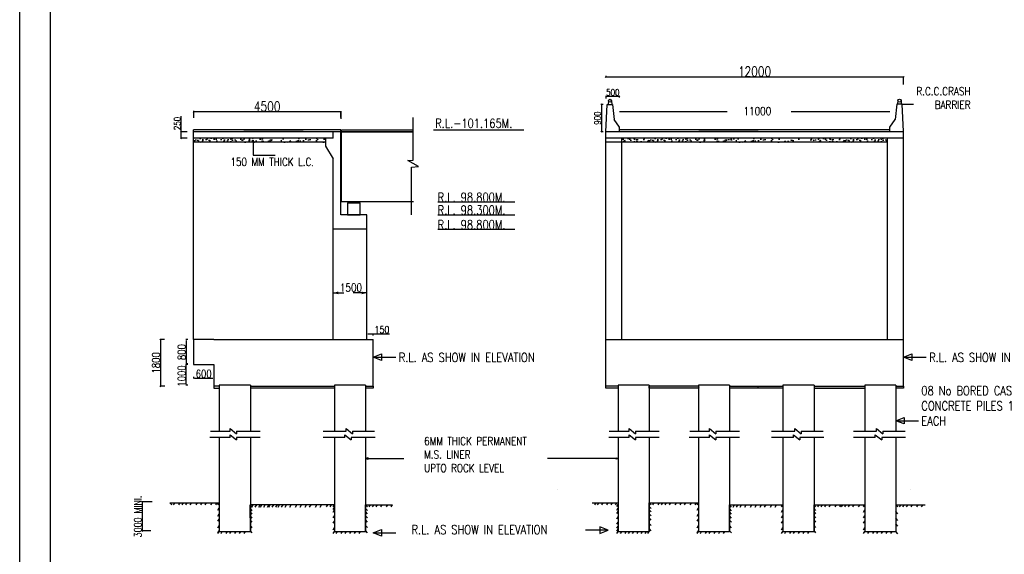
# Model space of a CAD drawing. Header units: metres. Extents: x 181 to 517, y -86 to 142.
# Tile 4 of 12: x 181 to 303, y 10 to 76. Entities that reach past the tile are written whole.
import ezdxf

# ---------------------------------------------------------------- set-up
doc = ezdxf.new("R2010")
doc.units = ezdxf.units.M
doc.header["$LTSCALE"] = 0.1
doc.header["$PDMODE"] = 34
doc.header["$PDSIZE"] = 0.25
doc.linetypes.add('HIDDEN', pattern=[9.525, 6.35, -3.175])
doc.layers.add('SLAB', color=7, linetype='Continuous')
doc.layers.add('TEXT', color=7, linetype='Continuous')
doc.styles.add('ROMANS', font='romans.shx', dxfattribs={"width": 0.8})
doc.styles.get("Standard").update_dxf_attribs({"font": 'romans.shx', "width": 0.8})
doc.dimstyles.new('1-100', dxfattribs={"dimscale": 0.8, "dimtxt": 0.2, "dimasz": 0.15, "dimexe": 0.05, "dimexo": 0.2, "dimgap": 0.1, "dimtad": 1, "dimdec": 0, "dimlfac": 1000, "dimzin": 1, "dimdsep": 46, "dimtxsty": 'ROMANS', "dimblk": 'OBLIQUE', "dimcen": 0.2, "dimadec": 0, "dimazin": 0, "dimtfac": 1, "dimtdec": 0, "dimtmove": 0, "dimatfit": 3, "dimldrblk": 'OPEN30', "dimfxl": 1, "dimarcsym": 0})

# ---------------------------------------------------------------- blocks, each defined once
blk = doc.blocks.new('_Oblique')
at = {"color": 0, "linetype": 'ByBlock', "lineweight": -2}
blk.add_line((-0.5, -0.5), (0.5, 0.5), dxfattribs=at)
blk = doc.blocks.new('*D220')
at = {"color": 0, "lineweight": -2, "transparency": 16777216}
for p, q in [((202.69, 64.73), (202.69, 64.61)), ((220.88, 64.57), (202.69, 64.57)), ((220.88, 63.87), (220.88, 64.61))]:
    blk.add_line(p, q, dxfattribs=at)
at = {"layer": 'Defpoints', "color": 0, "transparency": 16777216}
for p in [(202.69, 64.57), (202.69, 64.57), (220.88, 63.71)]:
    blk.add_point(p, dxfattribs=at)
at = {"color": 0, "lineweight": -2, "transparency": 16777216, "xscale": 0.12, "yscale": 0.12, "zscale": 0.12, "rotation": 180}
blk.add_blockref('_Oblique', (202.69, 64.57), dxfattribs=at)
at = {"color": 0, "lineweight": -2, "transparency": 16777216, "xscale": 0.12, "yscale": 0.12, "zscale": 0.12}
blk.add_blockref('_Oblique', (220.88, 64.57), dxfattribs=at)
at = {"color": 0, "transparency": 16777216, "insert": (211.79, 65.25), "char_height": 0.28, "attachment_point": 5, "style": 'ROMANS'}
blk.add_mtext('{\\H4.2857x;4500}', dxfattribs=at)
blk = doc.blocks.new('_Open30')
at = {"color": 0, "linetype": 'ByBlock', "lineweight": -2}
for p, q in [((-1, 0.27), (0, 0)), ((0, 0), (-1, -0.27)), ((0, 0), (-1, 0))]:
    blk.add_line(p, q, dxfattribs=at)
blk = doc.blocks.new('*D221')
at = {"color": 0, "lineweight": -2, "transparency": 16777216}
for p, q in [((201.15, 62.12), (201.15, 64.05)), ((201.88, 62.12), (201.11, 62.12)), ((201.15, 61.32), (201.15, 62.12)), ((201.88, 61.32), (201.11, 61.32))]:
    blk.add_line(p, q, dxfattribs=at)
at = {"layer": 'Defpoints', "color": 0, "transparency": 16777216}
for p in [(202.04, 62.12), (201.15, 61.32), (202.04, 61.32)]:
    blk.add_point(p, dxfattribs=at)
at = {"color": 0, "lineweight": -2, "transparency": 16777216, "xscale": 0.12, "yscale": 0.12, "zscale": 0.12}
for p, rotation in [((201.15, 62.12), 90), ((201.15, 61.32), 270)]:
    blk.add_blockref('_Oblique', p, dxfattribs=dict(at, rotation=rotation))
at = {"color": 0, "transparency": 16777216, "insert": (200.67, 63.15), "char_height": 0.28, "attachment_point": 5, "rotation": 90, "style": 'ROMANS'}
blk.add_mtext('{\\H2.8571x;250}', dxfattribs=at)
blk = doc.blocks.new('*D205')
at = {"color": 0, "lineweight": -2, "transparency": 16777216}
for p, q in [((253.58, 69.05), (253.58, 68.93)), ((290.38, 68.89), (253.58, 68.89)), ((290.38, 67.97), (290.38, 68.93))]:
    blk.add_line(p, q, dxfattribs=at)
at = {"layer": 'Defpoints', "color": 0, "transparency": 16777216}
for p in [(253.58, 68.89), (253.58, 68.89), (290.38, 67.81)]:
    blk.add_point(p, dxfattribs=at)
at = {"color": 0, "lineweight": -2, "transparency": 16777216, "xscale": 0.12, "yscale": 0.12, "zscale": 0.12, "rotation": 180}
blk.add_blockref('_Oblique', (253.58, 68.89), dxfattribs=at)
at = {"color": 0, "lineweight": -2, "transparency": 16777216, "xscale": 0.12, "yscale": 0.12, "zscale": 0.12}
blk.add_blockref('_Oblique', (290.38, 68.89), dxfattribs=at)
at = {"color": 0, "transparency": 16777216, "insert": (271.98, 69.57), "char_height": 0.28, "attachment_point": 5, "style": 'ROMANS'}
blk.add_mtext('{\\H4.2857x;12000}', dxfattribs=at)
blk = doc.blocks.new('*D227')
at = {"color": 0, "lineweight": -2, "transparency": 16777216}
for p, q in [((197.57, 16.4), (196.3, 16.4)), ((196.34, 16.4), (196.34, 12.83)), ((197.41, 12.83), (196.3, 12.83))]:
    blk.add_line(p, q, dxfattribs=at)
at = {"layer": 'Defpoints', "color": 0, "transparency": 16777216}
for p in [(197.73, 16.4), (196.34, 12.83), (197.57, 12.83)]:
    blk.add_point(p, dxfattribs=at)
at = {"color": 0, "lineweight": -2, "transparency": 16777216, "xscale": 0.12, "yscale": 0.12, "zscale": 0.12}
for p, rotation in [((196.34, 16.4), 90), ((196.34, 12.83), 270)]:
    blk.add_blockref('_Oblique', p, dxfattribs=dict(at, rotation=rotation))
at = {"color": 0, "transparency": 16777216, "insert": (195.81, 14.61), "char_height": 0.16, "attachment_point": 5, "rotation": 90, "style": 'ROMANS'}
blk.add_mtext('{\\H5.6x;3000 MINI.}', dxfattribs=at)
blk = doc.blocks.new('*D202')
at = {"color": 0, "lineweight": -2, "transparency": 16777216}
for p, q in [((199.1, 36.46), (198.56, 36.46)), ((198.6, 36.46), (198.6, 30.7)), ((199.13, 30.7), (198.56, 30.7))]:
    blk.add_line(p, q, dxfattribs=at)
at = {"layer": 'Defpoints', "color": 0, "transparency": 16777216}
for p in [(199.26, 36.46), (198.6, 30.7), (199.29, 30.7)]:
    blk.add_point(p, dxfattribs=at)
at = {"color": 0, "lineweight": -2, "transparency": 16777216, "xscale": 0.12, "yscale": 0.12, "zscale": 0.12}
for p, rotation in [((198.6, 36.46), 90), ((198.6, 30.7), 270)]:
    blk.add_blockref('_Oblique', p, dxfattribs=dict(at, rotation=rotation))
at = {"color": 0, "transparency": 16777216, "insert": (198.04, 33.58), "char_height": 0.16, "attachment_point": 5, "rotation": 90, "style": 'ROMANS'}
blk.add_mtext('{\\H6x;1800}', dxfattribs=at)
blk = doc.blocks.new('*D261')
at = {"color": 0, "lineweight": -2, "transparency": 16777216}
for p, q in [((201.97, 33.48), (201.73, 33.48)), ((201.77, 30.94), (201.77, 33.36)), ((201.97, 30.82), (201.73, 30.82))]:
    blk.add_line(p, q, dxfattribs=at)
at = {"color": 0, "transparency": 16777216}
for points in [[(201.75, 33.36), (201.79, 33.36), (201.77, 33.48)], [(201.75, 30.94), (201.79, 30.94), (201.77, 30.82)]]:
    blk.add_solid(points, dxfattribs=at)
at = {"layer": 'Defpoints', "color": 0, "transparency": 16777216}
for p in [(201.77, 33.48), (203.69, 33.48), (203.69, 30.82)]:
    blk.add_point(p, dxfattribs=at)
at = {"color": 0, "transparency": 16777216, "insert": (201.21, 31.96), "char_height": 0.16, "attachment_point": 5, "rotation": 90, "style": 'ROMANS'}
blk.add_mtext('{\\H6x;1000}', dxfattribs=at)
blk = doc.blocks.new('*D262')
at = {"color": 0, "lineweight": -2, "transparency": 16777216}
for p, q in [((201.97, 36.46), (201.73, 36.46)), ((201.77, 36.34), (201.77, 33.48)), ((201.97, 33.36), (201.73, 33.36))]:
    blk.add_line(p, q, dxfattribs=at)
at = {"color": 0, "transparency": 16777216}
for points in [[(201.75, 36.34), (201.79, 36.34), (201.77, 36.46)], [(201.75, 33.48), (201.79, 33.48), (201.77, 33.36)]]:
    blk.add_solid(points, dxfattribs=at)
at = {"layer": 'Defpoints', "color": 0, "transparency": 16777216}
for p in [(202.69, 36.46), (201.77, 33.36), (202.69, 33.36)]:
    blk.add_point(p, dxfattribs=at)
at = {"color": 0, "transparency": 16777216, "insert": (201.21, 34.91), "char_height": 0.16, "attachment_point": 5, "rotation": 90, "style": 'ROMANS'}
blk.add_mtext('{\\H6x;800}', dxfattribs=at)
blk = doc.blocks.new('*D263')
at = {"color": 0, "lineweight": -2, "transparency": 16777216}
for p, q in [((202.69, 31.87), (202.69, 31.63)), ((202.81, 31.67), (205.07, 31.67)), ((205.19, 31.87), (205.19, 31.63))]:
    blk.add_line(p, q, dxfattribs=at)
at = {"color": 0, "transparency": 16777216}
for points in [[(202.81, 31.69), (202.81, 31.65), (202.69, 31.67)], [(205.07, 31.69), (205.07, 31.65), (205.19, 31.67)]]:
    blk.add_solid(points, dxfattribs=at)
at = {"layer": 'Defpoints', "color": 0, "transparency": 16777216}
for p in [(202.69, 33.36), (205.19, 33.36), (205.19, 31.67)]:
    blk.add_point(p, dxfattribs=at)
at = {"color": 0, "transparency": 16777216, "insert": (203.94, 32.23), "char_height": 0.16, "attachment_point": 5, "style": 'ROMANS'}
blk.add_mtext('{\\H6x;600}', dxfattribs=at)
blk = doc.blocks.new('*D277')
at = {"color": 0, "lineweight": -2, "transparency": 16777216}
for p, q in [((253.26, 65.5), (253.02, 65.5)), ((253.06, 65.5), (253.06, 62.12)), ((253.26, 62.12), (253.02, 62.12))]:
    blk.add_line(p, q, dxfattribs=at)
at = {"layer": 'Defpoints', "color": 0, "transparency": 16777216}
for p in [(254.35, 65.5), (253.06, 62.12), (254.35, 62.12)]:
    blk.add_point(p, dxfattribs=at)
at = {"color": 0, "lineweight": -2, "transparency": 16777216, "xscale": 0.12, "yscale": 0.12, "zscale": 0.12}
for p, rotation in [((253.06, 65.5), 90), ((253.06, 62.12), 270)]:
    blk.add_blockref('_Oblique', p, dxfattribs=dict(at, rotation=rotation))
at = {"color": 0, "transparency": 16777216, "insert": (252.58, 63.81), "char_height": 0.16, "attachment_point": 5, "rotation": 90, "style": 'ROMANS'}
blk.add_mtext('{\\H5x;900}', dxfattribs=at)
blk = doc.blocks.new('*D278')
at = {"color": 0, "lineweight": -2, "transparency": 16777216}
for p, q in [((253.66, 66.25), (253.66, 66.55)), ((253.66, 66.51), (255.27, 66.51)), ((255.27, 66.37), (255.27, 66.47))]:
    blk.add_line(p, q, dxfattribs=at)
at = {"layer": 'Defpoints', "color": 0, "transparency": 16777216}
for p in [(253.66, 66.09), (255.27, 66.53), (255.27, 66.51)]:
    blk.add_point(p, dxfattribs=at)
at = {"color": 0, "lineweight": -2, "transparency": 16777216, "xscale": 0.12, "yscale": 0.12, "zscale": 0.12, "rotation": 180}
blk.add_blockref('_Oblique', (253.66, 66.51), dxfattribs=at)
at = {"color": 0, "lineweight": -2, "transparency": 16777216, "xscale": 0.12, "yscale": 0.12, "zscale": 0.12}
blk.add_blockref('_Oblique', (255.27, 66.51), dxfattribs=at)
at = {"color": 0, "transparency": 16777216, "insert": (254.46, 66.99), "char_height": 0.48, "attachment_point": 5, "style": 'ROMANS'}
blk.add_mtext('{\\H1.6667x;500}', dxfattribs=at)
blk = doc.blocks.new('*D293')
at = {"color": 0, "lineweight": -2, "transparency": 16777216}
for p, q in [((224.08, 36.95), (224.08, 37.19)), ((224.2, 37.15), (224.76, 37.15)), ((224.88, 36.95), (224.88, 37.19)), ((224.88, 37.15), (226.9, 37.15))]:
    blk.add_line(p, q, dxfattribs=at)
at = {"color": 0, "transparency": 16777216}
for points in [[(224.2, 37.17), (224.2, 37.13), (224.08, 37.15)], [(224.76, 37.17), (224.76, 37.13), (224.88, 37.15)]]:
    blk.add_solid(points, dxfattribs=at)
at = {"layer": 'Defpoints', "color": 0, "transparency": 16777216}
for p in [(224.88, 37.15), (224.08, 36.46), (224.88, 36.46)]:
    blk.add_point(p, dxfattribs=at)
at = {"color": 0, "transparency": 16777216, "insert": (225.95, 37.68), "char_height": 0.16, "attachment_point": 5, "rotation": 359.9594, "style": 'ROMANS'}
blk.add_mtext('{\\H5.6x;150}', dxfattribs=at)

msp = doc.modelspace()

# ---------------------------------------------------------------- hatches: boundary and pattern name
at = {"ltscale": 0.2}
h = msp.add_hatch(dxfattribs=at)
h.set_pattern_fill('AR-CONC', color=256, scale=0.0064, style=0)
h.set_pattern_definition([(50, (395.3867, -278.5479), (1.1659819, -0.1020101), [0.12192, -1.34112]), (355, (395.3867, -278.5479), (-0.225554, 1.2227625), [0.097536, -1.072896]), (100.451, (395.4839, -278.5564), (0.940432, 1.1207468), [0.103616, -1.139776]), (46.1842, (395.3867, -278.2228), (1.734906, -0.269071), [0.18288, -2.01168]), (96.6356, (395.5313, -278.2452), (1.519387, 1.5835236), [0.155424, -1.709664]), (351.184, (395.3867, -278.2228), (1.5193895, 1.583521), [0.146304, -1.609344]), (21, (395.5493, -278.30405), (0.9703352, -0.6544993), [0.12192, -1.34112]), (326, (395.5493, -278.304), (0.395533, 1.178803), [0.097536, -1.072896]), (71.4514, (395.6301, -278.3586), (1.3658655, 0.5243063), [0.103616, -1.139776]), (37.5, (395.3867, -278.5479), (0.01976706, 0.54115225), [0, -1.0598912, 0, -1.089152, 0, -1.07696]), (7.5, (395.3867, -278.5479), (0.4276458, 0.6411557), [0, -0.6209792, 0, -1.0355072, 0, -0.410464]), (327.5, (395.0242, -278.5479), (0.8677798, -0.03666396), [0, -0.4064, 0, -1.267968, 0, -1.682496]), (317.5, (394.86164, -278.5479), (0.9480268, 0.1627295), [0, -0.52832, 0, -0.8420608, 0, -1.194816])])
h.paths.add_polyline_path([(213.2806, 61.3238), (213.2806, 60.8438), (218.9606, 60.8438), (218.9606, 61.3238)])
h.paths.add_polyline_path([(212.4806, 60.8438), (212.4806, 61.3238), (202.6927, 61.3238), (202.6927, 60.8438)])
h = msp.add_hatch(dxfattribs=at)
h.set_pattern_fill('AR-CONC', color=256, scale=0.0064, style=0)
h.set_pattern_definition([(50, (451.5788, -278.5479), (1.1659819, -0.1020101), [0.12192, -1.34112]), (355, (451.5788, -278.5479), (-0.225554, 1.2227625), [0.097536, -1.072896]), (100.451, (451.676, -278.5564), (0.940432, 1.1207468), [0.103616, -1.139776]), (46.1842, (451.5788, -278.2228), (1.734906, -0.269071), [0.18288, -2.01168]), (96.6356, (451.7234, -278.2452), (1.519387, 1.5835236), [0.155424, -1.709664]), (351.184, (451.5788, -278.2228), (1.5193895, 1.583521), [0.146304, -1.609344]), (21, (451.74135, -278.30405), (0.9703352, -0.6544993), [0.12192, -1.34112]), (326, (451.7413, -278.304), (0.395533, 1.178803), [0.097536, -1.072896]), (71.4514, (451.8222, -278.3586), (1.3658655, 0.5243063), [0.103616, -1.139776]), (37.5, (451.5788, -278.5479), (0.01976706, 0.54115225), [0, -1.0598912, 0, -1.089152, 0, -1.07696]), (7.5, (451.5788, -278.5479), (0.4276458, 0.6411557), [0, -0.6209792, 0, -1.0355072, 0, -0.410464]), (327.5, (451.2163, -278.5479), (0.8677798, -0.03666396), [0, -0.4064, 0, -1.267968, 0, -1.682496]), (317.5, (451.0537, -278.5479), (0.9480268, 0.1627295), [0, -0.52832, 0, -0.8420608, 0, -1.194816])])
h.paths.add_polyline_path([(266.8612, 61.3238), (266.8612, 60.8438), (277.0727, 60.8438), (277.9012, 61.3238)])
h.paths.add_polyline_path([(266.0612, 60.8438), (266.0612, 61.3238), (255.5812, 61.3238), (255.5812, 60.8438)])
h = msp.add_hatch(dxfattribs=at)
h.set_pattern_fill('AR-CONC', color=256, scale=0.0064, style=0)
h.set_pattern_definition([(50, (475.7388, -278.5479), (1.1659819, -0.1020101), [0.12192, -1.34112]), (355, (475.7388, -278.5479), (-0.225554, 1.2227625), [0.097536, -1.072896]), (100.451, (475.836, -278.5564), (0.940432, 1.1207468), [0.103616, -1.139776]), (46.1842, (475.7388, -278.2228), (1.734906, -0.269071), [0.18288, -2.01168]), (96.6356, (475.8834, -278.2452), (1.519387, 1.5835236), [0.155424, -1.709664]), (351.184, (475.7388, -278.2228), (1.5193895, 1.583521), [0.146304, -1.609344]), (21, (475.90135, -278.30405), (0.9703352, -0.6544993), [0.12192, -1.34112]), (326, (475.9013, -278.304), (0.395533, 1.178803), [0.097536, -1.072896]), (71.4514, (475.9822, -278.3586), (1.3658655, 0.5243063), [0.103616, -1.139776]), (37.5, (475.7388, -278.5479), (0.01976706, 0.54115225), [0, -1.0598912, 0, -1.089152, 0, -1.07696]), (7.5, (475.7388, -278.5479), (0.4276458, 0.6411557), [0, -0.6209792, 0, -1.0355072, 0, -0.410464]), (327.5, (475.3763, -278.5479), (0.8677798, -0.03666396), [0, -0.4064, 0, -1.267968, 0, -1.682496]), (317.5, (475.2137, -278.5479), (0.9480268, 0.1627295), [0, -0.52832, 0, -0.8420608, 0, -1.194816])])
h.paths.add_polyline_path([(288.3812, 61.3238), (288.3812, 60.8438)])
h.paths.add_polyline_path([(288.3812, 60.8438), (288.3812, 61.3238), (278.7012, 61.3238), (278.7012, 60.8438)])
msp.add_hatch(color=256).paths.add_polyline_path([(221.8086, 53.35), (223.1526, 53.35), (223.1526, 53.478), (221.8086, 53.478)])
at = {"ltscale": 0.25}
h = msp.add_hatch(dxfattribs=at)
h.set_pattern_fill('AR-CONC', color=256, scale=0.0025)
h.set_pattern_definition([(50, (151.4451, 565.13764), (0.45546167, -0.03984771), [0.047625, -0.523875]), (355, (151.4451, 565.13764), (-0.08810855, 0.4776421), [0.0381, -0.41910146]), (100.451445, (151.48307, 565.1343), (0.36735312, 0.43779438), [0.04047502, -0.4452256]), (46.1842, (151.4451, 565.26464), (0.6776976, -0.1051058), [0.0714375, -0.7858125]), (96.63556, (151.5016, 565.2559), (0.5935103, 0.6185653), [0.0607126, -0.667839]), (351.18415, (151.4451, 565.26464), (0.5935103, 0.6185653), [0.0571499, -0.6286493]), (21, (151.5086, 565.2329), (0.37903598, -0.255663), [0.047625, -0.523875]), (326, (151.5086, 565.2329), (0.15450507, 0.4604699), [0.0381, -0.4191]), (71.451445, (151.5402, 565.2116), (0.53354105, 0.20480692), [0.04047502, -0.44522484]), (37.5, (151.44511, 565.13764), (0.00772151, 0.211387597), [0, -0.41402, 0, -0.42545, 0, -0.4206875]), (7.5, (151.44511, 565.13764), (0.16704916, 0.25045144), [0, -0.24257, 0, -0.404495, 0, -0.1603375]), (327.5, (151.30351, 565.13764), (0.33897649, -0.01432186), [0, -0.15875, 0, -0.4953, 0, -0.657225]), (317.5, (151.24, 565.13764), (0.37032295, 0.06356623), [0, -0.206375, 0, -0.32893, 0, -0.466725])])
h.paths.add_polyline_path([(289.4212, 30.7023), (290.3812, 30.7023), (290.3812, 30.4506), (289.4212, 30.4506)])
h.paths.add_polyline_path([(279.3127, 30.7023), (285.5812, 30.7023), (285.5812, 30.4506), (279.3127, 30.4506)])
h.paths.add_polyline_path([(269.063, 30.7023), (275.1592, 30.7023), (275.1592, 30.4506), (269.063, 30.4506)])
h.paths.add_polyline_path([(258.9545, 30.7023), (265.223, 30.7023), (265.223, 30.4506), (258.9545, 30.4506)])
h = msp.add_hatch()
h.set_pattern_fill('ANGLE', color=0)
h.set_pattern_definition([(0, (0, 0), (0, 6.985), [5.08, -1.905]), (90, (0, 0), (-6.985, 4e-16), [5.08, -1.905])])
h.paths.add_polyline_path([(275.4727, 30.7023), (272.5927, 30.7023), (268.8907, 30.7023), (268.8907, 30.4506), (275.4727, 30.4506)])

# ---------------------------------------------------------------- linework, layer by layer
for p, q in [((181.2122, -85.8418), (181.2122, 142.0054)), ((185.0105, -82.8418), (185.0105, 139.0054)), ((253.9097, 65.9497), (253.8735, 65.4988)), ((254.2857, 65.9497), (254.3501, 65.4988)), ((289.6767, 65.972), (289.6122, 65.5211)), ((290.0527, 65.972), (290.0889, 65.5211)), ((202.6927, 64.5672), (202.6927, 63.8403)), ((220.8806, 64.5755), (220.8806, 63.7099)), ((253.5812, 62.1238), (253.7692, 65.4988)), ((253.7692, 65.4988), (254.4262, 65.4988)), ((253.7692, 65.4988), (254.0977, 65.4988)), ((254.4262, 65.4988), (254.6117, 63.6248)), ((255.2687, 64.609), (268.5978, 64.609)), ((276.4804, 64.609), (288.6937, 64.609)), ((289.5362, 65.5211), (289.3507, 63.6471)), ((290.1932, 65.5211), (289.5362, 65.5211)), ((290.1932, 65.5211), (289.8647, 65.5211)), ((290.3812, 62.1461), (290.1932, 65.5211)), ((290.1932, 65.5211), (291.6169, 65.5211)), ((255.2687, 62.6868), (254.6117, 63.6248)), ((288.6937, 62.7091), (289.3507, 63.6471)), ((216.4984, 62.3638), (202.6927, 62.3638)), ((202.6927, 60.8438), (202.6927, 62.3638)), ((216.4984, 62.1238), (202.6927, 62.1238)), ((208.8806, 62.3638), (216.2125, 62.3638)), ((216.4984, 62.3638), (209.9678, 62.3638)), ((220.8806, 62.3638), (216.4984, 62.3638)), ((220.8806, 62.3638), (216.4984, 62.3638)), ((220.8806, 62.1238), (216.4984, 62.1238)), ((220.8806, 60.4438), (220.8806, 62.3638)), ((220.8806, 51.8777), (220.8806, 62.1238)), ((220.9446, 62.3638), (229.8174, 62.3638)), ((220.9446, 62.3638), (229.8174, 62.3638)), ((220.9446, 53.478), (220.9446, 62.1238)), ((220.9446, 62.1238), (229.8174, 62.1238)), ((229.8174, 62.1238), (220.9446, 62.1238)), ((220.9446, 61.8838), (220.9446, 62.1238)), ((253.5812, 36.4623), (253.5812, 62.3638)), ((262.4218, 62.1238), (253.5812, 62.1238)), ((255.2687, 62.1238), (255.2687, 62.6868)), ((265.0727, 62.3638), (255.2687, 62.3638)), ((272.6905, 62.1238), (262.4218, 62.1238)), ((265.0727, 62.3638), (272.4045, 62.3638)), ((272.6905, 62.3638), (265.0727, 62.3638)), ((272.6905, 62.3638), (266.1598, 62.3638)), ((288.6937, 62.3638), (272.6905, 62.3638)), ((288.6937, 62.3638), (272.6905, 62.3638)), ((290.3812, 62.1238), (272.6905, 62.1238)), ((288.6937, 62.1461), (288.6937, 62.7091)), ((290.3812, 60.4438), (290.3812, 62.3638)), ((216.4984, 61.3238), (202.6927, 61.3238)), ((212.4806, 60.8438), (202.6927, 60.8438)), ((216.4984, 60.8438), (211.9807, 60.8438)), ((219.9206, 61.3238), (216.4984, 61.3238)), ((218.9606, 60.8438), (216.4984, 60.8438)), ((219.9206, 61.3238), (219.2806, 61.3238)), ((219.9206, 61.3238), (219.4206, 61.3238)), ((262.4218, 61.3238), (253.5812, 61.3238)), ((262.4218, 60.8438), (253.5812, 60.8438)), ((255.5812, 36.4623), (255.5812, 61.3238)), ((272.6905, 61.3238), (262.4218, 61.3238)), ((266.0612, 60.8438), (262.4218, 60.8438)), ((268.6727, 60.8438), (266.0612, 60.8438)), ((277.9012, 60.8438), (268.6727, 60.8438)), ((290.3812, 61.3238), (272.6905, 61.3238)), ((288.3812, 60.8438), (277.9012, 60.8438)), ((288.3812, 36.4623), (288.3812, 61.3238)), ((290.3812, 36.4623), (290.3812, 60.8438)), ((219.9206, 40.1794), (219.9206, 58.7638)), ((253.5812, 40.1794), (253.5812, 57.338)), ((255.5812, 40.1794), (255.5812, 57.338)), ((219.9206, 40.1794), (219.9206, 56.538)), ((224.0806, 51.8777), (220.8806, 51.8777)), ((224.0806, 36.4623), (224.0806, 51.8777)), ((224.0806, 50.086), (219.9206, 50.086)), ((219.9206, 36.4623), (219.9206, 40.1794)), ((205.1927, 36.4623), (205.1927, 36.4623)), ((224.8806, 30.7023), (224.8806, 36.4617)), ((254.5412, 36.4623), (266.0612, 36.4623)), ((290.3812, 30.7023), (290.3812, 36.4623)), ((253.5812, 30.7023), (253.5812, 34.2821)), ((205.1927, 30.4506), (205.8586, 30.4506)), ((279.3127, 30.7023), (285.5812, 30.7023)), ((279.3127, 30.4506), (285.5812, 30.4506)), ((199.7625, 16.2933), (205.8586, 16.2933)), ((205.8586, 16.2933), (205.8586, 12.7499)), ((209.6986, 12.7499), (209.6803, 16.0259)), ((220.0806, 16.0539), (220.0806, 12.7499)), ((223.9206, 12.7499), (223.9206, 16.0539)), ((223.9206, 16.0539), (227.2697, 16.0539)), ((282.6617, 16.0539), (285.5812, 16.0539)), ((289.4212, 16.0539), (293.0213, 16.0539)), ((205.8586, 12.7499), (209.6986, 12.7499)), ((220.0806, 12.7499), (223.9206, 12.7499)), ((285.5812, 12.7499), (289.4212, 12.7499))]:
    msp.add_line(p, q)
at = {"color": 0}
for p, q in [((219.9206, 61.3238), (219.9206, 62.1238)), ((202.6927, 36.4623), (202.6927, 60.8438)), ((219.9206, 61.3238), (218.9606, 61.3238)), ((218.9606, 61.3238), (218.9606, 60.3638)), ((218.9606, 60.3638), (219.9206, 58.7638)), ((219.9206, 42.2224), (221.2575, 42.2224)), ((224.0806, 42.2224), (222.4133, 42.2224)), ((205.1927, 36.4623), (202.6927, 36.4623)), ((202.6927, 36.4623), (202.6927, 33.3623)), ((219.9206, 36.4623), (222.0006, 36.4623)), ((202.6927, 33.3623), (205.1927, 33.3623)), ((205.1927, 33.3623), (205.1927, 30.4506)), ((205.8586, 30.7023), (205.1927, 30.7023)), ((220.0806, 16.0539), (209.6986, 16.0539))]:
    msp.add_line(p, q, dxfattribs=at)
at = {"ltscale": 0.2}
for p, q in [((205.1927, 36.4623), (224.8806, 36.4617)), ((253.5812, 30.7023), (253.5812, 36.4623)), ((253.5812, 36.4623), (290.3812, 36.4623)), ((205.8586, 30.8421), (205.8586, 25.1426)), ((209.6986, 30.8421), (209.6986, 25.1426)), ((220.0806, 30.8421), (220.0806, 25.1426)), ((223.9206, 30.8421), (223.9206, 25.1426)), ((255.1145, 30.8421), (255.1145, 25.1426)), ((258.9545, 30.8421), (258.9545, 25.1426)), ((265.0507, 30.7023), (258.9545, 30.7023)), ((265.0507, 30.8421), (265.0507, 25.1426)), ((268.8907, 30.8421), (268.8907, 25.1426)), ((275.4727, 30.8421), (275.4727, 25.1426)), ((279.3127, 30.8421), (279.3127, 25.1426)), ((285.5812, 30.8421), (285.5812, 25.1426)), ((289.4212, 30.8421), (289.4212, 25.1426)), ((207.2203, 24.3786), (204.7089, 24.3786)), ((204.7684, 25.1426), (207.2203, 25.1426)), ((205.8586, 24.3786), (205.8586, 21.7632)), ((207.2203, 25.1426), (207.2203, 25.4626)), ((207.2203, 25.4626), (208.0036, 24.8226)), ((207.2203, 24.3786), (207.2203, 24.6986)), ((207.2203, 24.6986), (208.0036, 24.0586)), ((208.0036, 25.1426), (208.0036, 24.8226)), ((208.0036, 25.1426), (210.9225, 25.1426)), ((208.0036, 24.3786), (208.0036, 24.0586)), ((210.9225, 24.3786), (208.0036, 24.3786)), ((209.6986, 24.3786), (209.6986, 21.7632)), ((218.6805, 25.1426), (221.5364, 25.1426)), ((221.3818, 24.3786), (218.6805, 24.3786)), ((220.0806, 24.3786), (220.0806, 21.7632)), ((221.3818, 24.3786), (221.3818, 24.6986)), ((221.3818, 24.6986), (222.1651, 24.0586)), ((221.5364, 25.1426), (221.5364, 25.4626)), ((221.5364, 25.4626), (222.3196, 24.8226)), ((225.1228, 24.3786), (222.1651, 24.3786)), ((222.1651, 24.3786), (222.1651, 24.0586)), ((222.3196, 25.1426), (222.3196, 24.8226)), ((222.3196, 25.1426), (225.0466, 25.1426)), ((223.9206, 24.3786), (223.9206, 21.7632)), ((256.4763, 24.3786), (253.9649, 24.3786)), ((254.0244, 25.1426), (256.4763, 25.1426)), ((255.1145, 24.3786), (255.1145, 21.7632)), ((256.4763, 25.1426), (256.4763, 25.4626)), ((256.4763, 25.4626), (257.2595, 24.8226)), ((256.4763, 24.3786), (256.4763, 24.6986)), ((256.4763, 24.6986), (257.2595, 24.0586)), ((257.2595, 25.1426), (257.2595, 24.8226)), ((257.2595, 25.1426), (260.1784, 25.1426)), ((257.2595, 24.3786), (257.2595, 24.0586)), ((260.1784, 24.3786), (257.2595, 24.3786)), ((258.9545, 24.3786), (258.9545, 21.7632)), ((266.4124, 24.3786), (263.901, 24.3786)), ((263.9605, 25.1426), (266.4124, 25.1426)), ((265.0507, 24.3786), (265.0507, 21.7632)), ((266.4124, 25.1426), (266.4124, 25.4626)), ((266.4124, 25.4626), (267.1957, 24.8226)), ((266.4124, 24.3786), (266.4124, 24.6986)), ((266.4124, 24.6986), (267.1957, 24.0586)), ((267.1957, 25.1426), (267.1957, 24.8226)), ((267.1957, 25.1426), (270.1146, 25.1426)), ((267.1957, 24.3786), (267.1957, 24.0586)), ((270.1146, 24.3786), (267.1957, 24.3786)), ((268.8907, 24.3786), (268.8907, 21.7632)), ((274.0725, 25.1426), (276.9285, 25.1426)), ((276.7739, 24.3786), (274.0725, 24.3786)), ((275.4727, 24.3786), (275.4727, 21.7632)), ((276.7739, 24.3786), (276.7739, 24.6986)), ((276.7739, 24.6986), (277.5571, 24.0586)), ((276.9285, 25.1426), (276.9285, 25.4626)), ((276.9285, 25.4626), (277.7117, 24.8226)), ((280.5149, 24.3786), (277.5571, 24.3786)), ((277.5571, 24.3786), (277.5571, 24.0586)), ((277.7117, 25.1426), (277.7117, 24.8226)), ((277.7117, 25.1426), (280.4386, 25.1426)), ((279.3127, 24.3786), (279.3127, 21.7632)), ((284.181, 25.1426), (287.0369, 25.1426)), ((286.8823, 24.3786), (284.181, 24.3786)), ((285.5812, 24.3786), (285.5812, 21.7632)), ((286.8823, 24.3786), (286.8823, 24.6986)), ((286.8823, 24.6986), (287.6656, 24.0586)), ((287.0369, 25.1426), (287.0369, 25.4626)), ((287.0369, 25.4626), (287.8202, 24.8226)), ((290.6234, 24.3786), (287.6656, 24.3786)), ((287.6656, 24.3786), (287.6656, 24.0586)), ((287.8202, 25.1426), (287.8202, 24.8226)), ((287.8202, 25.1426), (290.5471, 25.1426)), ((289.4212, 24.3786), (289.4212, 21.7632)), ((205.8586, 23.8071), (205.8586, 12.7499)), ((209.6986, 23.8071), (209.6986, 12.7499)), ((220.0806, 23.8071), (220.0806, 12.7499)), ((223.9206, 23.8071), (223.9206, 12.7499)), ((255.1145, 23.8071), (255.1145, 12.7499)), ((258.9545, 23.8071), (258.9545, 12.7499)), ((265.0507, 23.8071), (265.0507, 12.7499)), ((268.8907, 23.8071), (268.8907, 12.7499)), ((275.4727, 23.8071), (275.4727, 12.7499)), ((279.3127, 23.8071), (279.3127, 12.7499)), ((285.5812, 23.8071), (285.5812, 12.7499)), ((289.4212, 23.8071), (289.4212, 12.7499)), ((205.8586, 12.7499), (209.6986, 12.7499)), ((220.0806, 12.7499), (223.9206, 12.7499)), ((255.1145, 12.7499), (258.9545, 12.7499)), ((265.0507, 12.7499), (268.8907, 12.7499)), ((275.4727, 12.7499), (279.3127, 12.7499))]:
    msp.add_line(p, q, dxfattribs=at)
at = {"ltscale": 0.4}
for p, q in [((224.8806, 34.2821), (227.68, 34.2821)), ((290.3812, 34.2821), (293.1806, 34.2821)), ((289.4212, 26.4392), (292.2206, 26.4392)), ((224.8806, 12.602), (227.68, 12.602)), ((253.8779, 12.9245), (251.0785, 12.9245))]:
    msp.add_line(p, q, dxfattribs=at)
at = {"linetype": 'HIDDEN', "ltscale": 0.4}
for p, q in [((247.6913, 17.9504), (247.6852, 17.9504)), ((247.6913, 17.9504), (247.6852, 17.9504)), ((291.1803, 17.9504), (291.1742, 17.9504)), ((291.1803, 17.9504), (291.1742, 17.9504))]:
    msp.add_line(p, q, dxfattribs=at)
for points in [[(220.9446, 62.1238), (220.9446, 62.3638)], [(232.3109, 62.3638), (243.4531, 62.3638)], [(229.8349, 53.478), (220.9446, 53.478)], [(232.8326, 53.478), (242.3598, 53.478)], [(232.8326, 51.8777), (242.3598, 51.8777)], [(232.8326, 50.086), (242.3598, 50.086)], [(224.8806, 34.2821), (225.9032, 34.6859), (225.9032, 33.8722), (224.8806, 34.2821)], [(290.3812, 34.2821), (291.4037, 34.6859), (291.4037, 33.8722), (290.3812, 34.2821)], [(209.6986, 30.8421), (205.8586, 30.8421)], [(209.6986, 30.7023), (216.4006, 30.7023)], [(220.0806, 30.4506), (209.6986, 30.4506)], [(216.4006, 30.7023), (220.0806, 30.7023)], [(223.9206, 30.8421), (220.0806, 30.8421)], [(223.9206, 30.7023), (224.8806, 30.7023)], [(224.8806, 30.7023), (224.8806, 30.4506), (223.9206, 30.4506)], [(255.1145, 30.7023), (255.1145, 30.4506), (253.5812, 30.4506)], [(255.1145, 30.7023), (253.5812, 30.7023)], [(253.5812, 30.4506), (253.5812, 30.7023)], [(258.9545, 30.8421), (255.1145, 30.8421)], [(265.0507, 30.4506), (258.9545, 30.4506), (258.9545, 30.7023)], [(268.8907, 30.8421), (265.0507, 30.8421)], [(268.8907, 30.7023), (272.5927, 30.7023)], [(275.4727, 30.4506), (268.8907, 30.4506)], [(272.5927, 30.7023), (275.4727, 30.7023)], [(279.3127, 30.8421), (275.4727, 30.8421)], [(289.4212, 30.8421), (285.5812, 30.8421)], [(289.4212, 30.7023), (290.3812, 30.7023)], [(290.3812, 30.7023), (290.3812, 30.4506), (289.4212, 30.4506)], [(289.4212, 26.4392), (290.4437, 26.843), (290.4437, 26.0293), (289.4212, 26.4392)], [(223.9206, 21.7632), (224.2146, 21.8715), (224.2146, 21.6315), (223.9206, 21.7632)], [(223.9206, 21.7632), (228.6726, 21.7632)], [(255.1145, 21.7632), (246.4154, 21.7632)], [(255.1145, 21.7632), (254.8964, 21.704), (254.8964, 21.8521), (255.1145, 21.7632)], [(199.9997, 16.0259), (199.7625, 16.2933)], [(200.2216, 16.0259), (200.3968, 16.2933)], [(200.8544, 16.0259), (201.0296, 16.2933)], [(201.273, 16.0259), (201.4482, 16.2933)], [(201.7209, 16.0259), (201.8961, 16.2933)], [(202.2758, 16.0259), (202.451, 16.2933)], [(202.9865, 16.0259), (203.1617, 16.2933)], [(203.5706, 16.0259), (203.7458, 16.2933)], [(203.5706, 16.0259), (203.7458, 16.2933)], [(204.1256, 16.0259), (204.3008, 16.2933)], [(204.8363, 16.0259), (205.0115, 16.2933)], [(205.4204, 16.0259), (205.5956, 16.2933)], [(205.6834, 16.0259), (205.8586, 16.2933)], [(205.6834, 16.0259), (205.8586, 16.2933)], [(209.9359, 15.7586), (209.6986, 16.026)], [(209.8873, 15.7585), (210.0625, 16.0259)], [(210.3059, 15.7585), (210.4812, 16.0259)], [(210.7538, 15.7585), (210.929, 16.0259)], [(210.9372, 15.7585), (211.1124, 16.0259)], [(211.3558, 15.7585), (211.531, 16.0259)], [(211.8037, 15.7585), (211.9789, 16.0259)], [(211.9902, 15.7585), (212.1654, 16.0259)], [(212.4088, 15.7585), (212.584, 16.0259)], [(212.8566, 15.7585), (213.0318, 16.0259)], [(213.1379, 15.7585), (213.3131, 16.0259)], [(213.5565, 15.7585), (213.7317, 16.0259)], [(214.0043, 15.7585), (214.1795, 16.0259)], [(214.5593, 15.7585), (214.7345, 16.0259)], [(215.8541, 15.7585), (216.0293, 16.0259)], [(216.4676, 15.7585), (216.6428, 16.0259)], [(217.0225, 15.7585), (217.1978, 16.0259)], [(217.7332, 15.7585), (217.9085, 16.0259)], [(218.3174, 15.7585), (218.4926, 16.0259)], [(219.1054, 15.7865), (219.2806, 16.0539)], [(219.5556, 15.7865), (219.7308, 16.0539)], [(219.9054, 15.7882), (220.0795, 16.0539)], [(224.1579, 15.7865), (223.9206, 16.0539)], [(224.3782, 15.7865), (224.5534, 16.0539)], [(224.7968, 15.7865), (224.9721, 16.0539)], [(225.2447, 15.7865), (225.4199, 16.0539)], [(225.7996, 15.7865), (225.9748, 16.0539)], [(226.5103, 15.7865), (226.6855, 16.0539)], [(251.9245, 16.2933), (255.1145, 16.2933), (255.1145, 12.7499), (258.9545, 12.7499), (258.9545, 16.2933), (265.0507, 16.2933), (265.0507, 12.7499), (268.8907, 12.7499), (268.8723, 16.0259), (275.4727, 16.0539), (275.4727, 12.7499), (279.3127, 12.7499), (279.3127, 16.0539), (282.6617, 16.0539)], [(252.2238, 16.0259), (252.3991, 16.2933)], [(252.5817, 16.0259), (252.7569, 16.2933)], [(253.1051, 16.0259), (253.2803, 16.2933)], [(253.7259, 16.0259), (253.9011, 16.2933)], [(254.2493, 16.0259), (254.4246, 16.2933)], [(254.8093, 16.0259), (254.9845, 16.2933)], [(254.8093, 16.0259), (254.9845, 16.2933)], [(254.9404, 15.8291), (255.1145, 16.0949)], [(259.1918, 16.0259), (258.9545, 16.2933)], [(259.1918, 15.5746), (258.9545, 15.842)], [(259.4137, 16.0259), (259.5889, 16.2933)], [(260.0465, 16.0259), (260.2217, 16.2933)], [(260.4651, 16.0259), (260.6403, 16.2933)], [(260.9129, 16.0259), (261.0881, 16.2933)], [(261.4679, 16.0259), (261.6431, 16.2933)], [(262.1786, 16.0259), (262.3538, 16.2933)], [(262.7627, 16.0259), (262.9379, 16.2933)], [(262.7627, 16.0259), (262.9379, 16.2933)], [(263.3176, 16.0259), (263.4929, 16.2933)], [(264.0283, 16.0259), (264.2035, 16.2933)], [(264.6125, 16.0259), (264.7877, 16.2933)], [(264.8755, 16.0259), (265.0507, 16.2933)], [(264.8755, 16.0259), (265.0507, 16.2933)], [(269.1279, 15.7586), (268.8907, 16.026)], [(269.3299, 15.7585), (269.5052, 16.0259)], [(269.7486, 15.7585), (269.9238, 16.0259)], [(270.1964, 15.7585), (270.3716, 16.0259)], [(270.7513, 15.7585), (270.9265, 16.0259)], [(271.462, 15.7585), (271.6372, 16.0259)], [(272.0462, 15.7585), (272.2214, 16.0259)], [(272.6597, 15.7585), (272.8349, 16.0259)], [(273.2146, 15.7585), (273.3898, 16.0259)], [(273.9253, 15.7585), (274.1005, 16.0259)], [(274.5095, 15.7585), (274.6847, 16.0259)], [(275.2975, 15.7865), (275.4727, 16.0539)], [(279.5499, 15.7865), (279.3127, 16.0539)], [(279.7703, 15.7865), (279.9455, 16.0539)], [(280.1889, 15.7865), (280.3641, 16.0539)], [(280.6368, 15.7865), (280.812, 16.0539)], [(281.1917, 15.7865), (281.3669, 16.0539)], [(281.9024, 15.7865), (282.0776, 16.0539)], [(282.4865, 15.7865), (282.6617, 16.0539)], [(282.6897, 15.7865), (282.865, 16.0539)], [(283.1084, 15.7865), (283.2836, 16.0539)], [(283.5562, 15.7865), (283.7314, 16.0539)], [(284.1111, 15.7865), (284.2864, 16.0539)], [(284.8218, 15.7865), (284.997, 16.0539)], [(285.406, 15.7865), (285.5812, 16.0539)], [(285.406, 15.7865), (285.5812, 16.0539)], [(289.6584, 15.7865), (289.4212, 16.0539)], [(289.8788, 15.7865), (290.054, 16.0539)], [(290.2974, 15.7865), (290.4726, 16.0539)], [(290.7452, 15.7865), (290.9205, 16.0539)], [(291.3002, 15.7865), (291.4754, 16.0539)], [(292.0109, 15.7865), (292.1861, 16.0539)], [(292.595, 15.7865), (292.7702, 16.0539)], [(205.6834, 15.394), (205.8575, 15.6598)], [(205.6834, 14.6588), (205.8575, 14.9246)], [(209.9359, 15.3073), (209.6986, 15.5747)], [(209.9359, 14.9085), (209.6986, 15.1759)], [(209.9359, 14.4025), (209.6986, 14.6699)], [(219.9054, 15.4617), (220.0795, 15.7275)], [(219.9054, 15.1546), (220.0795, 15.4204)], [(219.9054, 14.4194), (220.0795, 14.6852)], [(224.1579, 15.3353), (223.9206, 15.6027)], [(224.1579, 14.9365), (223.9206, 15.2039)], [(224.1579, 14.4305), (223.9206, 14.6979)], [(254.9404, 15.394), (255.1145, 15.6598)], [(254.9404, 14.9696), (255.1145, 15.2354)], [(254.9404, 14.3357), (255.1145, 14.6014)], [(259.1918, 15.1758), (258.9545, 15.4432)], [(259.1918, 14.6699), (258.9545, 14.9373)], [(264.8755, 15.394), (265.0496, 15.6598)], [(264.8755, 14.6588), (265.0496, 14.9246)], [(269.1279, 15.3073), (268.8907, 15.5747)], [(269.1279, 14.9085), (268.8907, 15.1759)], [(269.1279, 14.4025), (268.8907, 14.6699)], [(275.2975, 15.1546), (275.4716, 15.4204)], [(275.2975, 14.4194), (275.4716, 14.6852)], [(279.5499, 15.3353), (279.3127, 15.6027)], [(279.5499, 14.9365), (279.3127, 15.2039)], [(279.5499, 14.4305), (279.3127, 14.6979)], [(285.406, 15.1546), (285.5801, 15.4204)], [(285.406, 14.4194), (285.5801, 14.6852)], [(289.6584, 14.9365), (289.4212, 15.2039)], [(205.6834, 14.0148), (205.8575, 14.2805)], [(205.6834, 13.2136), (205.8575, 13.4794)], [(209.9359, 13.886), (209.6986, 14.1534)], [(209.9359, 13.2116), (209.6986, 13.479)], [(219.9054, 13.7754), (220.0795, 14.0411)], [(224.1579, 13.914), (223.9206, 14.1814)], [(224.1579, 13.2395), (223.9206, 13.5069)], [(254.9404, 13.6462), (255.1145, 13.912)], [(254.9404, 13.1612), (255.1145, 13.427)], [(259.1918, 14.1534), (258.9545, 14.4208)], [(259.1918, 13.4789), (258.9545, 13.7463)], [(264.8755, 14.0148), (265.0496, 14.2805)], [(264.8755, 13.2136), (265.0496, 13.4794)], [(269.1279, 13.886), (268.8907, 14.1534)], [(269.1279, 13.2116), (268.8907, 13.479)], [(275.2975, 13.7754), (275.4716, 14.0411)], [(279.5499, 13.914), (279.3127, 14.1814)], [(279.5499, 13.2395), (279.3127, 13.5069)], [(285.406, 13.7754), (285.5801, 14.0411)], [(289.6584, 14.1188), (289.4212, 14.3862)], [(289.6584, 13.4236), (289.4212, 13.691)], [(205.6834, 12.5853), (205.8575, 12.8511)], [(205.7021, 12.511), (205.8586, 12.7499)], [(206.0794, 12.512), (206.2353, 12.7499)], [(206.705, 12.512), (206.8609, 12.7499)], [(207.1816, 12.512), (207.3375, 12.7499)], [(207.7809, 12.512), (207.9368, 12.7499)], [(208.3469, 12.512), (208.5028, 12.7499)], [(208.9328, 12.512), (209.0887, 12.7499)], [(209.9359, 12.5741), (209.6986, 12.8415)], [(219.9054, 12.9743), (220.0795, 13.24)], [(224.8806, 12.602), (225.9032, 13.0058), (225.9032, 12.1921), (224.8806, 12.602)], [(253.8779, 12.9245), (252.8553, 13.3282), (252.8553, 12.5146), (253.8779, 12.9245)], [(254.9404, 12.7867), (255.1145, 13.0524)], [(254.9404, 12.4841), (255.1145, 12.7499)], [(255.4088, 12.4841), (255.5653, 12.723)], [(255.9718, 12.4841), (256.1283, 12.723)], [(256.3988, 12.4841), (256.5553, 12.723)], [(256.8937, 12.4841), (257.0503, 12.723)], [(257.4568, 12.4841), (257.6133, 12.723)], [(257.9827, 12.4841), (258.1392, 12.723)], [(258.4777, 12.4841), (258.6342, 12.723)], [(258.7933, 12.4841), (258.9674, 12.7499)], [(259.1918, 12.8414), (258.9545, 13.1088)], [(264.8755, 12.5853), (265.0496, 12.8511)], [(264.8942, 12.511), (265.0507, 12.7499)], [(265.2715, 12.512), (265.4274, 12.7499)], [(265.8971, 12.512), (266.053, 12.7499)], [(266.3737, 12.512), (266.5296, 12.7499)], [(266.973, 12.512), (267.1289, 12.7499)], [(267.539, 12.512), (267.6949, 12.7499)], [(268.1249, 12.512), (268.2808, 12.7499)], [(269.1279, 12.5741), (268.8907, 12.8415)], [(275.2975, 12.9743), (275.4716, 13.24)], [(275.3151, 12.511), (275.4716, 12.7499)], [(275.6924, 12.512), (275.8483, 12.7499)], [(276.318, 12.512), (276.4739, 12.7499)], [(276.7946, 12.512), (276.9505, 12.7499)], [(277.3939, 12.512), (277.5498, 12.7499)], [(277.9599, 12.512), (278.1158, 12.7499)], [(278.5458, 12.512), (278.7017, 12.7499)], [(279.5499, 12.602), (279.3127, 12.8694)], [(285.406, 12.9743), (285.5801, 13.24)], [(285.4236, 12.511), (285.5801, 12.7499)], [(285.9612, 12.512), (286.1171, 12.7499)], [(286.5868, 12.512), (286.7427, 12.7499)], [(287.0634, 12.512), (287.2193, 12.7499)], [(287.6627, 12.512), (287.8186, 12.7499)], [(288.2287, 12.512), (288.3846, 12.7499)], [(288.8145, 12.512), (288.9704, 12.7499)], [(289.6584, 12.4825), (289.4212, 12.7499)]]:
    msp.add_lwpolyline(points)
for points in [[(221.6806, 51.8777), (223.2806, 51.8777), (223.2806, 53.3497), (221.6806, 53.3497)], [(221.8086, 53.35), (223.1526, 53.35), (223.1526, 53.478), (221.8086, 53.478)]]:
    msp.add_lwpolyline(points, close=True)
at = {"color": 4}
for points in [[(215.2699, 15.7585), (215.4452, 16.0259)], [(227.0944, 15.7865), (227.2697, 16.0539)], [(219.923, 12.511), (220.0795, 12.7499)], [(220.3003, 12.512), (220.4563, 12.7499)], [(220.9259, 12.512), (221.0818, 12.7499)], [(221.4025, 12.512), (221.5584, 12.7499)], [(222.0018, 12.512), (222.1578, 12.7499)], [(222.5678, 12.512), (222.7237, 12.7499)], [(223.1537, 12.512), (223.3096, 12.7499)], [(224.1579, 12.602), (223.9206, 12.8694)]]:
    msp.add_lwpolyline(points, dxfattribs=at)
for centre in [(254.0977, 65.9497), (289.8647, 65.972)]:
    msp.add_circle(centre, 0.188)
at = {"color": 0}
for points in [[(255.7187, 64.684), (255.7187, 64.534), (255.2687, 64.609)], [(288.2437, 64.684), (288.2437, 64.534), (288.6937, 64.609)], [(290.6432, 65.5961), (290.6432, 65.4461), (290.1932, 65.5211)]]:
    msp.add_solid(points, dxfattribs=at)
at = {"layer": 'SLAB', "linetype": 'Continuous'}
msp.add_lwpolyline([(229.5817, 51.8769), (229.5817, 57.7396), (230.4646, 57.84), (229.158, 58.5665), (229.8174, 58.6219), (229.8174, 63.8815)], dxfattribs=at)
at = {"layer": 'TEXT'}
for points in [[(220.5598, 42.3916), (220.5598, 42.0527), (219.9206, 42.2224)], [(223.4414, 42.0532), (223.4414, 42.3921), (224.0806, 42.2224)]]:
    msp.add_solid(points, dxfattribs=at)

# ---------------------------------------------------------------- texts
at = {"insert": (298.6361, 64.9648), "char_height": 1, "width": 7.5, "attachment_point": 9, "style": 'ROMANS'}
msp.add_mtext('R.C.C.CRASH BARRIER', dxfattribs=at)
at = {"color": 0, "insert": (272.312, 64.6741), "char_height": 0.99998, "attachment_point": 5, "style": 'ROMANS'}
msp.add_mtext('11000', dxfattribs=at)
at = {"char_height": 1.12, "attachment_point": 7}
for s, insert, width in [('R.L.-101.165M.', (232.5258, 62.6172), 38.888553), ('R.L. 98.800M.', (232.8326, 53.478), 38.888553), ('R.L. 98.300M.', (232.8326, 51.8777), 38.888553), ('R.L. 98.800M.', (232.8326, 50.086), 38.888553), ('R.L. AS SHOW IN ELEVATION', (228.0246, 33.6903), 38.888553), ('R.L. AS SHOW IN ELEVATION', (293.5251, 33.6903), 38.888553), ('08 No BORED CAST IN SITU CONCRETE PILES 1200MM DIA. EACH', (292.5651, 25.8474), 20.170947), ('{\\H0.89286x;6MM THICK PERMANENT\\PM.S. LINER  \\PUPTO ROCK LEVEL} ', (231.1586, 20.0836), 38.888553), ('R.L. AS SHOW IN ELEVATION', (229.5995, 12.4206), 38.888553)]:
    msp.add_mtext(s, dxfattribs=dict(at, insert=insert, width=width))
at = {"insert": (207.228, 58.4014), "char_height": 0.64, "attachment_point": 4, "style": 'ROMANS'}
msp.add_mtext('{\\H1.5625x;150 MM THICK L.C}.', dxfattribs=at)
at = {"layer": 'TEXT', "insert": (222.1278, 42.8785), "char_height": 1, "attachment_point": 5, "style": 'ROMANS'}
msp.add_mtext('1500', dxfattribs=at)

# ---------------------------------------------------------------- dimensions: what is measured, and where the dimension line sits
for base, p1, p2, text, picture, middle in [((253.5812, 68.8905), (290.3812, 67.8058), (253.5812, 68.8905), '{\\H4.2857x;12000}', '*D205', (271.9812, 69.5705)), ((202.6927, 64.5672), (220.8806, 63.7099), (202.6927, 64.5672), '{\\H4.2857x;4500}', '*D220', (211.7867, 65.2472))]:
    dim = msp.add_linear_dim(base=base, p1=p1, p2=p2, text=text, dimstyle='1-100', override={"dimtxt": 0.35})
    dim.commit()
    dim.dimension.update_dxf_attribs({"geometry": picture, "text_midpoint": middle})
at = {"color": 0}
for base, p1, p2, angle, text, override, picture, middle in [((255.2687, 66.5138), (253.6578, 66.0928), (255.2687, 66.5283), 180, '{\\H1.6667x;500}', {"dimtxt": 0.6}, '*D278', (254.4633, 66.5138)), ((201.7692, 33.4823), (203.6886, 30.8223), (203.6886, 33.4823), 90, '{\\H6x;1000}', {"dimfxl": 0.25, "dimfxlon": 1}, '*D261', (201.7692, 31.9648))]:
    dim = msp.add_linear_dim(base=base, p1=p1, p2=p2, angle=angle, text=text, dimstyle='1-100', override=override, dxfattribs=at)
    dim.commit()
    dim.dimension.update_dxf_attribs({"geometry": picture, "text_midpoint": middle, "dimtype": 160})
for base, p1, p2, text, override, picture, middle in [((253.065, 62.1238), (254.3493, 65.4988), (254.3493, 62.1238), '{\\H5x;900}', {"dimfxl": 0.25, "dimfxlon": 1}, '*D277', (252.585, 63.8113)), ((198.5972, 30.7023), (199.2602, 36.4623), (199.2906, 30.7023), '{\\H6x;1800}', {"dimfxl": 20, "dimfxlon": 1}, '*D202', (198.0372, 33.5823))]:
    dim = msp.add_linear_dim(base=base, p1=p1, p2=p2, angle=90, text=text, dimstyle='1-100', override=override)
    dim.commit()
    dim.dimension.update_dxf_attribs({"geometry": picture, "text_midpoint": middle})
for base, p1, p2, text, override, picture, middle in [((201.1474, 61.3238), (202.0446, 62.1238), (202.0446, 61.3238), '{\\H2.8571x;250}', {"dimtxt": 0.35}, '*D221', (201.1474, 63.1467)), ((196.3409, 12.8252), (197.7254, 16.3955), (197.5654, 12.8252), '{\\H5.6x;3000 MINI.}', {"dimfxl": 20, "dimfxlon": 1}, '*D227', (196.3409, 14.6104))]:
    dim = msp.add_linear_dim(base=base, p1=p1, p2=p2, angle=90, text=text, dimstyle='1-100', override=override)
    dim.commit()
    dim.dimension.update_dxf_attribs({"geometry": picture, "text_midpoint": middle, "dimtype": 160})
dim = msp.add_aligned_dim(p1=(224.0806, 36.4623), p2=(224.8806, 36.4617), distance=0.6919, text='{\\H5.6x;150}', dimstyle='1-100', override={"dimfxl": 0.25, "dimfxlon": 1}, dxfattribs=at)
dim.commit()
dim.dimension.update_dxf_attribs({"geometry": '*D293', "text_midpoint": (225.9519, 37.6809)})
dim = msp.add_linear_dim(base=(201.7692, 33.3623), p1=(202.6927, 36.4623), p2=(202.6927, 33.3623), angle=90, text='{\\H6x;800}', dimstyle='1-100', override={"dimfxl": 0.25, "dimfxlon": 1}, dxfattribs=at)
dim.commit()
dim.dimension.update_dxf_attribs({"geometry": '*D262', "text_midpoint": (201.2092, 34.9123)})
dim = msp.add_linear_dim(base=(205.1927, 31.6715), p1=(202.6927, 33.3623), p2=(205.1927, 33.3623), text='{\\H6x;600}', dimstyle='1-100', override={"dimfxl": 0.25, "dimfxlon": 1}, dxfattribs=at)
dim.commit()
dim.dimension.update_dxf_attribs({"geometry": '*D263', "text_midpoint": (203.9427, 32.2315)})

# ---------------------------------------------------------------- leaders
msp.add_leader([(210.035, 61.0822), (210.035, 59.2294), (212.752, 59.2294)], dimstyle='1-100', override={"dimasz": 0.2})

doc.saveas('drawing.dxf')
